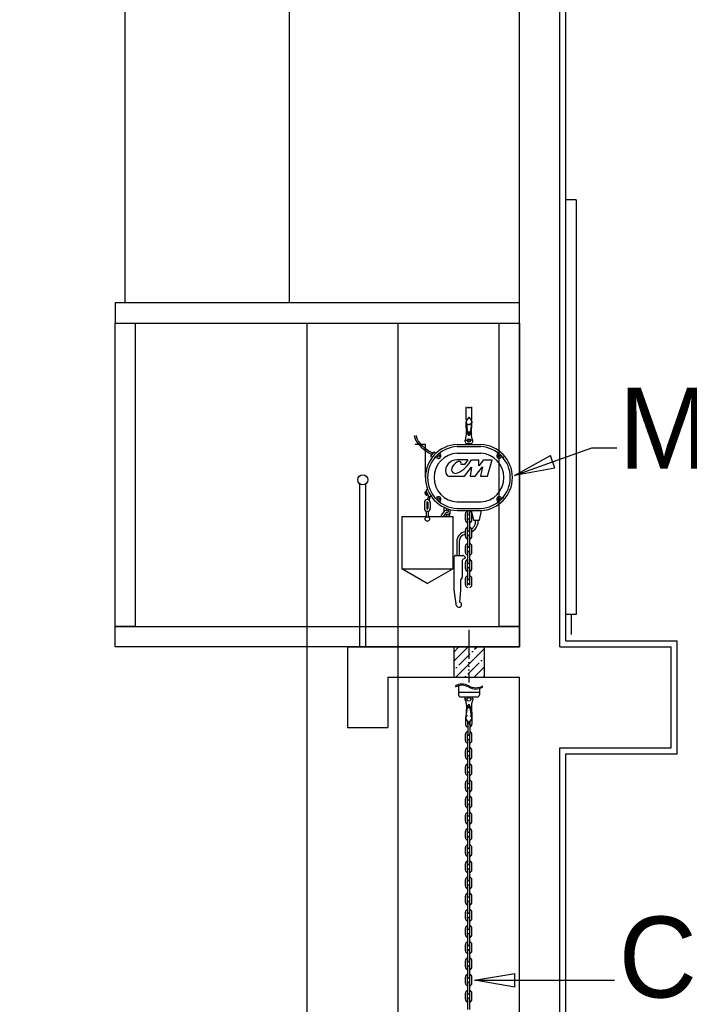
# Model space of a CAD drawing. Header units: millimetres. Extents: x 0 to 84100, y 0 to 59400.
# Tile 100 of 113: x 29287 to 30943, y 48804 to 51239. Entities that reach past the tile are written whole.
import ezdxf

# ---------------------------------------------------------------- set-up
doc = ezdxf.new("R2010")
doc.units = ezdxf.units.MM
doc.linetypes.add('ACAD_ISO06W100', pattern=[36, 24, -3, 0, -3, 0, -3, 0, -3])
for name, color, linetype in [('9', 8, 'Continuous'), ('건축', 8, 'Continuous'), ('무대멀티박스', 7, 'Continuous')]:
    doc.layers.add(name, color=color, linetype=linetype)
doc.styles.add('DALUS', font='GOTHIC.TTF')
doc.styles.get("Standard").update_dxf_attribs({"font": 'GOTHIC.TTF'})
doc.dimstyles.new('ISO-25', dxfattribs={"dimtxt": 2.5, "dimasz": 2.5, "dimexe": 1.25, "dimexo": 0.625, "dimtad": 1, "dimtxsty": 'Standard', "dimcen": 2.5, "dimadec": 0, "dimazin": 0, "dimtfac": 1, "dimtmove": 0, "dimatfit": 3, "dimfxl": 0, "dimarcsym": 0})

# ---------------------------------------------------------------- blocks, each defined once
blk = doc.blocks.new('*D33')
at = {"color": 0, "lineweight": -2}
for p, q in [((30390.8, 50250.1), (30390.8, 50281)), ((30393.3, 50279.8), (30402.5, 50279.8)), ((30405, 50250.1), (30405, 50281))]:
    blk.add_line(p, q, dxfattribs=at)
at = {"color": 0}
for points in [[(30393.3, 50280.2), (30393.3, 50279.4), (30390.8, 50279.8)], [(30402.5, 50280.2), (30402.5, 50279.4), (30405, 50279.8)]]:
    blk.add_solid(points, dxfattribs=at)
at = {"layer": 'DefPoints', "color": 0}
for p in [(30405, 50279.8), (30390.8, 50249.5), (30405, 50249.5)]:
    blk.add_point(p, dxfattribs=at)
at = {"color": 0, "insert": (30397.9, 50281.7), "char_height": 2.5, "attachment_point": 5}
blk.add_mtext('28.5', dxfattribs=at)
blk = doc.blocks.new('_Closed')
at = {"color": 0, "linetype": 'ByBlock', "lineweight": -2}
for p, q in [((-1, 0.167), (0, 0)), ((-1, 0.167), (-1, -0.167)), ((0, 0), (-1, -0.167)), ((0, 0), (-1, 0))]:
    blk.add_line(p, q, dxfattribs=at)

msp = doc.modelspace()

# ---------------------------------------------------------------- hatches: boundary and pattern name
h = msp.add_hatch()
h.set_pattern_fill('ANSI35', color=8, scale=5, style=0)
h.set_pattern_definition([(45, (-11138.497, 29841.24), (-22.45064, 22.45064), []), (45, (-11116.047, 29841.24), (-22.45064, 22.45064), [39.6875, -7.9375, 0, -7.9375])])
h.paths.add_polyline_path([(30435.377, 49688.267), (30397.877, 49688.267), (30397.877, 49613.267), (30435.377, 49613.267)])
h.paths.add_polyline_path([(30397.877, 49688.267), (30360.377, 49688.267), (30360.377, 49613.267), (30397.877, 49613.267)])

# ---------------------------------------------------------------- linework, layer by layer
at = {"color": 8}
for p, q in [((29547.877, 50538.267), (29547.877, 56668.267)), ((29954.443, 50538.267), (29954.443, 56668.267)), ((29522.877, 50538.267), (29522.877, 50488.267)), ((30522.877, 50538.267), (29522.877, 50538.267)), ((30522.877, 50488.267), (30522.877, 50538.267)), ((29522.877, 50488.267), (30522.877, 50488.267)), ((29522.877, 50488.267), (29572.877, 50488.267)), ((29522.877, 49738.267), (29522.877, 50488.267)), ((29572.877, 50488.267), (29572.877, 49738.267)), ((30472.877, 50488.267), (30522.877, 50488.267)), ((30472.877, 49738.267), (30472.877, 50488.267)), ((30522.877, 50488.267), (30522.877, 49738.267)), ((30390.736, 50244.035), (30395.563, 50213.346)), ((30391.565, 50214.166), (30390.736, 50244.035)), ((30391.307, 50246.851), (30390.784, 50244.475)), ((30390.795, 50243.547), (30391.261, 50241.647)), ((30397.879, 50255.845), (30391.674, 50247.645)), ((30397.879, 50255.845), (30404.085, 50247.645)), ((30405.023, 50244.035), (30400.196, 50213.346)), ((30404.194, 50214.166), (30405.023, 50244.035)), ((30404.451, 50246.851), (30404.975, 50244.475)), ((30404.964, 50243.547), (30404.498, 50241.647)), ((30391.839, 50240.652), (30394.278, 50238.333)), ((30395.505, 50237.778), (30397.879, 50237.564)), ((30400.254, 50237.778), (30397.879, 50237.564)), ((30403.92, 50240.652), (30401.48, 50238.333)), ((30388.299, 50199.256), (30393.828, 50199.256)), ((30388.299, 50195.639), (30388.299, 50199.256)), ((30390.911, 50190.916), (30388.299, 50195.639)), ((30388.34, 50199.256), (30390.03, 50202.466)), ((30390.03, 50202.466), (30390.47, 50206.799)), ((30390.47, 50206.799), (30391.25, 50209.192)), ((30391.25, 50209.192), (30391.565, 50214.166)), ((30407.499, 50199.256), (30401.97, 50199.256)), ((30404.509, 50209.192), (30404.194, 50214.166)), ((30404.511, 50209.185), (30404.197, 50214.147)), ((30405.328, 50206.799), (30404.509, 50209.192)), ((30405.328, 50206.799), (30404.511, 50209.185)), ((30404.887, 50190.916), (30407.499, 50195.639)), ((30405.768, 50202.466), (30405.328, 50206.799)), ((30407.458, 50199.256), (30405.768, 50202.466)), ((30407.499, 50195.639), (30407.499, 50199.256)), ((30290.377, 50188.267), (30265.377, 50188.267)), ((30290.377, 50106.864), (30290.377, 50188.267)), ((30368.705, 50188.267), (30427.171, 50188.267)), ((30368.705, 50183.021), (30427.171, 50183.021)), ((30390.911, 50188.267), (30390.911, 50190.916)), ((30390.911, 50190.916), (30404.887, 50190.916)), ((30404.887, 50188.267), (30404.887, 50190.916)), ((30303.42, 50159.216), (30312.056, 50170.06)), ((30305.823, 50156.641), (30303.42, 50159.216)), ((30314.459, 50167.486), (30312.056, 50170.06)), ((30395.467, 50150.314), (30368.289, 50150.314)), ((30368.705, 50166.951), (30427.171, 50166.951)), ((30395.467, 50150.314), (30387.207, 50138.596)), ((30404.369, 50150.314), (30422.162, 50150.314)), ((30422.286, 50135.153), (30422.162, 50150.314)), ((30434.395, 50150.314), (30422.286, 50135.153)), ((30434.395, 50150.314), (30455.116, 50150.314)), ((30444.28, 50109.938), (30455.116, 50150.314)), ((30387.207, 50138.596), (30378.947, 50138.596)), ((30387.033, 50109.938), (30404.208, 50131.943)), ((30404.208, 50131.943), (30401.119, 50109.938)), ((30413.723, 50109.938), (30431.392, 50132.807)), ((30431.392, 50132.807), (30426.326, 50109.938)), ((30347.767, 50109.938), (30387.033, 50109.938)), ((30401.119, 50109.938), (30413.723, 50109.938)), ((30426.326, 50109.938), (30444.28, 50109.938)), ((30292.149, 50073.249), (30298.005, 50060.478)), ((30294.893, 50076.953), (30292.618, 50075.178)), ((30289.142, 50069.559), (30289.046, 50069.173)), ((30289.167, 50068.069), (30290.874, 50064.656)), ((30292.452, 50072.587), (30289.706, 50070.429)), ((30291.446, 50067.458), (30292.152, 50066.048)), ((30291.69, 50063.894), (30292.851, 50063.411)), ((30293.367, 50070.593), (30291.889, 50069.432)), ((30293.928, 50063.356), (30296.351, 50064.086)), ((30294.044, 50065.231), (30295.609, 50065.703)), ((30298.005, 50060.478), (30303.666, 50059.517)), ((30287.782, 50044.917), (30287.782, 50030.559)), ((30293.555, 50044.917), (30293.555, 50030.559)), ((30296.562, 50044.917), (30296.562, 50030.559)), ((30302.334, 50044.917), (30302.334, 50030.559)), ((30329.853, 50013.22), (30339.617, 50024.824)), ((30337.128, 50024.644), (30337.018, 50031.533)), ((30337.358, 50022.139), (30337.128, 50024.644)), ((30339.617, 50024.824), (30342.541, 50025.69)), ((30341.855, 50029.583), (30341.807, 50025.472)), ((30342.541, 50025.69), (30346.656, 50024.932)), ((30346.656, 50024.932), (30347.739, 50024.064)), ((30347.739, 50025.257), (30347.698, 50027.707)), ((30347.739, 50023.309), (30347.739, 50025.257)), ((30351.745, 50020.711), (30351.962, 50024.283)), ((30351.962, 50024.283), (30351.981, 50026.643)), ((30368.705, 50046.153), (30427.171, 50046.153)), ((30368.705, 50030.083), (30427.171, 50030.083)), ((30368.705, 50024.837), (30427.171, 50024.837)), ((30394.877, 50016.614), (30394.877, 50024.837)), ((30399.877, 50016.614), (30399.877, 50024.837)), ((30403.104, 50024.837), (30409.431, 50000.849)), ((30423.81, 50000.849), (30429.247, 50024.864)), ((30231.924, 50009.875), (30292.648, 50009.875)), ((30231.924, 50009.875), (30231.924, 49881.017)), ((30292.648, 50023.694), (30292.648, 50009.03)), ((30297.469, 50023.694), (30297.469, 50009.03)), ((30297.469, 50009.875), (30358.193, 50009.875)), ((30328.171, 50010.589), (30327.782, 50009.875)), ((30329.853, 50013.22), (30328.171, 50010.589)), ((30334.528, 50010.212), (30334.094, 50009.875)), ((30341.675, 50020.062), (30334.528, 50010.212)), ((30339.706, 50017.349), (30341.133, 50015.732)), ((30344.799, 50014.974), (30340.445, 50009.875)), ((30341.133, 50015.732), (30343.732, 50014.974)), ((30342.649, 50020.494), (30341.675, 50020.062)), ((30343.732, 50020.17), (30342.649, 50020.494)), ((30344.707, 50020.386), (30343.732, 50020.17)), ((30343.732, 50014.974), (30346.548, 50014.974)), ((30344.202, 50020.274), (30346.114, 50020.494)), ((30346.114, 50020.494), (30347.739, 50023.309)), ((30346.548, 50014.974), (30349.038, 50016.273)), ((30350.058, 50013.708), (30347.306, 50009.875)), ((30349.038, 50016.273), (30351.096, 50018.438)), ((30350.771, 50018.096), (30350.903, 50017.244)), ((30351.096, 50018.438), (30351.745, 50020.711)), ((30358.193, 50009.875), (30358.193, 49881.017)), ((30389.377, 50001.614), (30389.377, 50016.614)), ((30394.377, 50001.614), (30394.377, 50016.614)), ((30394.877, 49976.614), (30394.877, 50001.614)), ((30397.377, 50014.114), (30397.377, 50014.114)), ((30397.377, 50004.114), (30397.377, 50004.114)), ((30399.877, 49976.614), (30399.877, 50001.614)), ((30400.377, 50001.614), (30400.377, 50016.614)), ((30405.377, 50001.614), (30405.377, 50016.614)), ((30409.431, 50000.849), (30423.81, 50000.849)), ((30413.574, 50000.849), (30413.574, 49991.732)), ((30419.646, 50000.849), (30419.646, 49991.732)), ((30389.377, 49961.614), (30389.377, 49976.614)), ((30394.377, 49961.614), (30394.377, 49976.614)), ((30400.377, 49961.614), (30400.377, 49976.614)), ((30405.377, 49961.614), (30405.377, 49976.614)), ((30394.877, 49936.614), (30394.877, 49961.614)), ((30397.377, 49974.114), (30397.377, 49974.114)), ((30397.377, 49964.114), (30397.377, 49964.114)), ((30399.877, 49936.614), (30399.877, 49961.614)), ((30367.735, 49948.063), (30367.735, 49913.823)), ((30373.806, 49948.073), (30373.806, 49913.823)), ((30389.377, 49921.614), (30389.377, 49936.614)), ((30394.377, 49921.614), (30394.377, 49936.614)), ((30397.377, 49934.114), (30397.377, 49934.114)), ((30400.377, 49921.614), (30400.377, 49936.614)), ((30405.377, 49921.614), (30405.377, 49936.614)), ((30360.805, 49909.173), (30360.805, 49828.899)), ((30362.239, 49912.349), (30361.311, 49910.898)), ((30364.934, 49913.823), (30383.244, 49913.823)), ((30387.446, 49906.334), (30383.541, 49904.648)), ((30385.339, 49913.043), (30387.859, 49910.861)), ((30388.412, 49909.651), (30388.412, 49907.803)), ((30394.877, 49896.614), (30394.877, 49921.614)), ((30397.377, 49924.114), (30397.377, 49924.114)), ((30399.877, 49896.614), (30399.877, 49921.614)), ((30295.058, 49844.837), (30231.924, 49881.017)), ((30231.924, 49881.017), (30358.193, 49881.017)), ((30295.058, 49844.837), (30358.193, 49881.017)), ((30381.609, 49901.71), (30381.609, 49860.984)), ((30389.377, 49881.614), (30389.377, 49896.614)), ((30394.377, 49881.614), (30394.377, 49896.614)), ((30394.877, 49856.614), (30394.877, 49881.614)), ((30397.377, 49894.114), (30397.377, 49894.114)), ((30397.377, 49884.114), (30397.377, 49884.114)), ((30399.877, 49856.614), (30399.877, 49881.614)), ((30400.377, 49881.614), (30400.377, 49896.614)), ((30405.377, 49881.614), (30405.377, 49896.614)), ((30381.09, 49859.237), (30377.313, 49853.44)), ((30389.377, 49841.614), (30389.377, 49856.614)), ((30394.377, 49841.614), (30394.377, 49856.614)), ((30397.377, 49854.114), (30397.377, 49854.114)), ((30400.377, 49841.614), (30400.377, 49856.614)), ((30405.377, 49841.614), (30405.377, 49856.614)), ((30376.794, 49851.693), (30376.794, 49827.001)), ((30397.377, 49844.114), (30397.377, 49844.114)), ((30360.805, 49828.899), (30365.424, 49794.305)), ((30376.794, 49827.001), (30374.676, 49798.653)), ((30367.67, 49788.954), (30365.674, 49793.424)), ((29572.877, 49738.267), (29522.877, 49738.267)), ((29522.877, 49738.267), (30522.877, 49738.267)), ((29522.877, 49688.267), (29522.877, 49738.267)), ((30522.877, 49738.267), (30472.877, 49738.267)), ((30522.877, 49738.267), (30522.877, 49688.267)), ((30522.877, 49688.267), (29522.877, 49688.267)), ((30360.377, 49688.267), (30360.377, 49613.267)), ((30435.377, 49688.267), (30435.377, 49613.267)), ((30372.366, 49591.054), (30372.366, 49569.082)), ((30372.366, 49576.112), (30423.72, 49576.112)), ((30377.167, 49564.282), (30418.92, 49564.282)), ((30388.775, 49560.392), (30389.267, 49564.282)), ((30406.978, 49560.392), (30406.486, 49564.282)), ((30423.72, 49584.131), (30423.72, 49569.082)), ((30387.845, 49560.133), (30387.782, 49558.181)), ((30387.782, 49558.181), (30388.097, 49557.299)), ((30388.538, 49560.447), (30387.845, 49560.133)), ((30388.097, 49557.299), (30389.987, 49553.71)), ((30389.987, 49553.71), (30390.428, 49549.366)), ((30390.428, 49549.366), (30391.247, 49546.973)), ((30390.733, 49512.344), (30395.56, 49542.818)), ((30391.562, 49541.999), (30390.733, 49512.344)), ((30391.247, 49546.973), (30391.562, 49541.999)), ((30405.02, 49512.344), (30400.193, 49542.818)), ((30404.506, 49546.973), (30404.191, 49541.999)), ((30404.191, 49541.999), (30405.02, 49512.344)), ((30405.325, 49549.366), (30404.506, 49546.973)), ((30405.766, 49553.71), (30405.325, 49549.366)), ((30407.656, 49557.299), (30405.766, 49553.71)), ((30407.215, 49560.447), (30407.908, 49560.133)), ((30407.971, 49558.181), (30407.656, 49557.299)), ((30407.908, 49560.133), (30407.971, 49558.181)), ((30390.792, 49512.832), (30391.258, 49514.732)), ((30391.836, 49515.727), (30394.275, 49518.046)), ((30403.917, 49515.727), (30401.478, 49518.046)), ((30404.961, 49512.832), (30404.495, 49514.732)), ((30389.377, 49511.751), (30389.377, 49496.751)), ((30391.304, 49509.528), (30390.781, 49511.904)), ((30397.877, 49500.534), (30391.671, 49508.734)), ((30394.377, 49505.159), (30394.377, 49496.751)), ((30394.877, 49496.751), (30394.877, 49471.751)), ((30397.377, 49499.251), (30397.377, 49499.251)), ((30397.877, 49500.534), (30404.082, 49508.734)), ((30399.877, 49496.751), (30399.877, 49471.751)), ((30400.377, 49503.838), (30400.377, 49496.751)), ((30404.449, 49509.528), (30404.972, 49511.904)), ((30405.377, 49511.751), (30405.377, 49496.751)), ((30389.377, 49456.751), (30389.377, 49471.751)), ((30394.377, 49456.751), (30394.377, 49471.751)), ((30397.377, 49469.251), (30397.377, 49469.251)), ((30400.377, 49456.751), (30400.377, 49471.751)), ((30405.377, 49456.751), (30405.377, 49471.751)), ((30394.877, 49431.751), (30394.877, 49456.751)), ((30397.377, 49459.251), (30397.377, 49459.251)), ((30399.877, 49431.751), (30399.877, 49456.751)), ((30389.377, 49416.751), (30389.377, 49431.751)), ((30394.377, 49416.751), (30394.377, 49431.751)), ((30394.877, 49391.751), (30394.877, 49416.751)), ((30397.377, 49429.251), (30397.377, 49429.251)), ((30397.377, 49419.251), (30397.377, 49419.251)), ((30399.877, 49391.751), (30399.877, 49416.751)), ((30400.377, 49416.751), (30400.377, 49431.751)), ((30405.377, 49416.751), (30405.377, 49431.751)), ((30389.377, 49376.751), (30389.377, 49391.751)), ((30394.377, 49376.751), (30394.377, 49391.751)), ((30400.377, 49376.751), (30400.377, 49391.751)), ((30405.377, 49376.751), (30405.377, 49391.751)), ((30394.877, 49351.751), (30394.877, 49376.751)), ((30397.377, 49389.251), (30397.377, 49389.251)), ((30397.377, 49379.251), (30397.377, 49379.251)), ((30399.877, 49351.751), (30399.877, 49376.751)), ((30389.377, 49336.751), (30389.377, 49351.751)), ((30394.377, 49336.751), (30394.377, 49351.751)), ((30397.377, 49349.251), (30397.377, 49349.251)), ((30400.377, 49336.751), (30400.377, 49351.751)), ((30405.377, 49336.751), (30405.377, 49351.751)), ((30394.877, 49311.751), (30394.877, 49336.751)), ((30397.377, 49339.251), (30397.377, 49339.251)), ((30399.877, 49311.751), (30399.877, 49336.751)), ((30389.377, 49296.751), (30389.377, 49311.751)), ((30394.377, 49296.751), (30394.377, 49311.751)), ((30394.877, 49271.751), (30394.877, 49296.751)), ((30397.377, 49309.251), (30397.377, 49309.251)), ((30397.377, 49299.251), (30397.377, 49299.251)), ((30399.877, 49271.751), (30399.877, 49296.751)), ((30400.377, 49296.751), (30400.377, 49311.751)), ((30405.377, 49296.751), (30405.377, 49311.751)), ((30389.377, 49256.751), (30389.377, 49271.751)), ((30394.377, 49256.751), (30394.377, 49271.751)), ((30400.377, 49256.751), (30400.377, 49271.751)), ((30405.377, 49256.751), (30405.377, 49271.751)), ((30394.877, 49231.751), (30394.877, 49256.751)), ((30397.377, 49269.251), (30397.377, 49269.251)), ((30397.377, 49259.251), (30397.377, 49259.251)), ((30399.877, 49231.751), (30399.877, 49256.751)), ((30389.377, 49216.751), (30389.377, 49231.751)), ((30394.377, 49216.751), (30394.377, 49231.751)), ((30397.377, 49229.251), (30397.377, 49229.251)), ((30400.377, 49216.751), (30400.377, 49231.751)), ((30405.377, 49216.751), (30405.377, 49231.751)), ((30394.877, 49191.751), (30394.877, 49216.751)), ((30397.377, 49219.251), (30397.377, 49219.251)), ((30399.877, 49191.751), (30399.877, 49216.751)), ((30389.377, 49176.751), (30389.377, 49191.751)), ((30394.377, 49176.751), (30394.377, 49191.751)), ((30394.877, 49151.751), (30394.877, 49176.751)), ((30397.377, 49189.251), (30397.377, 49189.251)), ((30397.377, 49179.251), (30397.377, 49179.251)), ((30399.877, 49151.751), (30399.877, 49176.751)), ((30400.377, 49176.751), (30400.377, 49191.751)), ((30405.377, 49176.751), (30405.377, 49191.751)), ((30389.377, 49136.751), (30389.377, 49151.751)), ((30394.377, 49136.751), (30394.377, 49151.751)), ((30397.377, 49149.251), (30397.377, 49149.251)), ((30400.377, 49136.751), (30400.377, 49151.751)), ((30405.377, 49136.751), (30405.377, 49151.751)), ((30394.877, 49111.751), (30394.877, 49136.751)), ((30397.377, 49139.251), (30397.377, 49139.251)), ((30399.877, 49111.751), (30399.877, 49136.751)), ((30389.377, 49096.751), (30389.377, 49111.751)), ((30394.377, 49096.751), (30394.377, 49111.751)), ((30397.377, 49109.251), (30397.377, 49109.251)), ((30397.377, 49099.251), (30397.377, 49099.251)), ((30400.377, 49096.751), (30400.377, 49111.751)), ((30405.377, 49096.751), (30405.377, 49111.751)), ((30394.877, 49071.751), (30394.877, 49096.751)), ((30399.877, 49071.751), (30399.877, 49096.751)), ((30389.377, 49056.751), (30389.377, 49071.751)), ((30394.377, 49056.751), (30394.377, 49071.751)), ((30394.877, 49031.751), (30394.877, 49056.751)), ((30397.377, 49069.251), (30397.377, 49069.251)), ((30397.377, 49059.251), (30397.377, 49059.251)), ((30399.877, 49031.751), (30399.877, 49056.751)), ((30400.377, 49056.751), (30400.377, 49071.751)), ((30405.377, 49056.751), (30405.377, 49071.751)), ((30389.377, 49016.751), (30389.377, 49031.751)), ((30394.377, 49016.751), (30394.377, 49031.751)), ((30397.377, 49029.251), (30397.377, 49029.251)), ((30400.377, 49016.751), (30400.377, 49031.751)), ((30405.377, 49016.751), (30405.377, 49031.751)), ((30394.877, 48991.751), (30394.877, 49016.751)), ((30397.377, 49019.251), (30397.377, 49019.251)), ((30399.877, 48991.751), (30399.877, 49016.751)), ((30389.377, 48976.751), (30389.377, 48991.751)), ((30394.377, 48976.751), (30394.377, 48991.751)), ((30397.377, 48989.251), (30397.377, 48989.251)), ((30397.377, 48979.251), (30397.377, 48979.251)), ((30400.377, 48976.751), (30400.377, 48991.751)), ((30405.377, 48976.751), (30405.377, 48991.751)), ((30394.877, 48951.751), (30394.877, 48976.751)), ((30399.877, 48951.751), (30399.877, 48976.751)), ((30389.377, 48936.751), (30389.377, 48951.751)), ((30394.377, 48936.751), (30394.377, 48951.751)), ((30394.877, 48911.751), (30394.877, 48936.751)), ((30397.377, 48949.251), (30397.377, 48949.251)), ((30397.377, 48939.251), (30397.377, 48939.251)), ((30399.877, 48911.751), (30399.877, 48936.751)), ((30400.377, 48936.751), (30400.377, 48951.751)), ((30405.377, 48936.751), (30405.377, 48951.751)), ((30389.377, 48896.751), (30389.377, 48911.751)), ((30394.377, 48896.751), (30394.377, 48911.751)), ((30397.377, 48909.251), (30397.377, 48909.251)), ((30400.377, 48896.751), (30400.377, 48911.751)), ((30405.377, 48896.751), (30405.377, 48911.751)), ((30394.877, 48871.751), (30394.877, 48896.751)), ((30397.377, 48899.251), (30397.377, 48899.251)), ((30399.877, 48871.751), (30399.877, 48896.751)), ((30389.377, 48856.751), (30389.377, 48871.751)), ((30394.377, 48856.751), (30394.377, 48871.751)), ((30394.877, 48831.751), (30394.877, 48856.751)), ((30397.377, 48869.251), (30397.377, 48869.251)), ((30397.377, 48859.251), (30397.377, 48859.251)), ((30399.877, 48831.751), (30399.877, 48856.751)), ((30400.377, 48856.751), (30400.377, 48871.751)), ((30405.377, 48856.751), (30405.377, 48871.751)), ((30389.377, 48816.751), (30389.377, 48831.751)), ((30394.377, 48816.751), (30394.377, 48831.751)), ((30400.377, 48816.751), (30400.377, 48831.751)), ((30405.377, 48816.751), (30405.377, 48831.751)), ((30394.877, 48791.751), (30394.877, 48816.751)), ((30397.377, 48829.251), (30397.377, 48829.251)), ((30397.377, 48819.251), (30397.377, 48819.251)), ((30399.877, 48791.751), (30399.877, 48816.751))]:
    msp.add_line(p, q, dxfattribs=at)
at = {"color": 7}
for p, q in [((29997.877, 47607.213), (29997.877, 50488.267)), ((30222.877, 47607.213), (30222.877, 50488.267))]:
    msp.add_line(p, q, dxfattribs=at)
at = {"color": 8, "linetype": 'ACAD_ISO06W100', "ltscale": 3}
msp.add_line((30397.877, 49730.244), (30397.877, 49600.08), dxfattribs=at)
at = {"color": 5}
for points in [[(30604.972, 50145.269), (30702.24, 50180.207), (30763.541, 50180.207)], [(30511.563, 48863.534), (30757.536, 48863.534)]]:
    msp.add_lwpolyline(points, dxfattribs=at)
at = {"color": 8}
for centre, radius in [((30397.899, 50198.151), 4.131), ((30397.899, 50198.151), 2.732), ((30322.964, 50159.594), 2.796), ((30472.789, 50159.594), 2.796), ((30322.964, 50053.51), 2.796), ((30472.789, 50053.51), 2.796), ((30295.058, 50003.946), 5.626), ((30397.877, 49558.055), 4.551)]:
    msp.add_circle(centre, radius, dxfattribs=at)
for centre, radius, start, end in [((32160.885, 52327.571), 4677.857, 194.476968, 242.900427), ((30392.782, 50244.035), 2.046, 167.56815, 193.788107), ((30393.306, 50246.41), 2.046, 142.882602, 167.56815), ((30402.453, 50246.41), 2.046, 12.43185, 37.117398), ((30402.977, 50244.035), 2.046, 346.211893, 12.43185), ((30393.248, 50242.135), 2.046, 193.788107, 226.458134), ((30370.048, 50225.567), 24.35, 332.081384, 353.055084), ((30395.688, 50239.817), 2.046, 226.458134, 264.853298), ((30396.194, 50220.46), 1.728, 206.219812, 347.282781), ((30399.565, 50220.46), 1.728, 192.717219, 333.780188), ((30400.071, 50239.817), 2.046, 275.146702, 313.541866), ((30425.71, 50225.567), 24.35, 186.944916, 207.918616), ((30402.511, 50242.135), 2.046, 313.541866, 346.211893), ((30301.439, 50215.74), 38.931, 187.371468, 222.268717), ((30301.439, 50215.74), 34.87, 187.371468, 222.268717), ((30397.879, 50217.845), 2.624, 156.522235, 23.477765), ((30397.879, 50213.346), 2.316, 180, 0), ((30362.332, 50271.088), 121.22, 222.268717, 242.697526), ((30362.332, 50271.088), 117.158, 222.268717, 243.092081), ((30372.165, 50106.552), 81.788, 92.424074, 267.575926), ((30372.17, 50106.552), 76.548, 92.594069, 267.405931), ((30337.391, 50164.64), 11.007, 144.838672, 181.833083), ((30423.712, 50106.552), 81.788, 272.424074, 87.575926), ((30423.707, 50106.552), 76.548, 272.594069, 87.405931), ((30458.362, 50164.64), 11.007, 358.166917, 35.161328), ((30316.329, 50145.826), 11.007, 81.711933, 114.9577), ((30372.192, 50106.552), 60.5, 93.303817, 266.696183), ((30322.964, 50159.594), 5.81, 209.667576, 53.87744), ((30367.585, 50122.892), 27.431, 88.529257, 190.084606), ((30373.238, 50136.595), 9.63, 78.191021, 124.418061), ((30338.223, 50186.306), 75.304, 294.871996, 331.448494), ((30374.121, 50140.82), 5.314, 335.260714, 78.191021), ((30423.685, 50106.552), 60.5, 273.303817, 86.696183), ((30472.789, 50159.594), 5.81, 126.12256, 330.332424), ((30479.424, 50145.826), 11.007, 65.0423, 98.288067), ((30362.357, 50126.326), 7.663, 156.772955, 209.474338), ((30387.737, 50115.434), 35.281, 124.418061, 156.772955), ((30365.266, 50127.97), 11.005, 209.474338, 294.871996), ((30350.867, 50119.919), 10.451, 190.084606, 252.745771), ((30293.603, 50073.916), 1.6, 127.986328, 204.634199), ((30295.058, 50044.917), 7.276, 0, 180), ((30290.598, 50068.785), 1.6, 165.957131, 206.576266), ((30290.694, 50069.171), 1.6, 128.16216, 165.957131), ((30292.305, 50065.372), 1.6, 206.576266, 247.39011), ((30292.877, 50068.174), 1.6, 128.16216, 206.576266), ((30293.583, 50066.764), 1.6, 206.576266, 286.768903), ((30293.466, 50064.888), 1.6, 247.39011, 286.768903), ((30284.071, 50061.696), 14.316, 318.379576, 354.899625), ((30284.071, 50061.696), 18.079, 325.049232, 353.953205), ((30316.329, 50067.278), 11.007, 245.0423, 278.288067), ((30322.964, 50053.51), 5.81, 306.12256, 150.332424), ((30337.391, 50048.464), 11.007, 178.166917, 215.161328), ((30472.789, 50053.51), 5.81, 29.667576, 233.87744), ((30458.362, 50048.464), 11.007, 324.838672, 1.833083), ((30479.424, 50067.278), 11.007, 261.711933, 294.9577), ((30295.058, 50030.559), 7.276, 180, 0), ((30295.058, 50044.917), 1.504, 0, 180), ((30295.058, 50030.559), 1.504, 180, 0), ((30346.159, 50016.508), 4.8, 324.312336, 8.819633), ((30396.877, 50016.614), 7.5, 105.46601, 180), ((30396.877, 50001.614), 7.5, 180, 254.53399), ((30396.877, 50016.614), 2.5, 143.130102, 180), ((30396.877, 50001.614), 2.5, 180, 216.869898), ((30397.377, 50016.614), 2.5, 180, 270), ((30397.377, 50001.614), 2.5, 90, 180), ((30397.377, 50016.614), 2.5, 270, 0), ((30397.377, 50001.614), 2.5, 0, 90), ((30397.877, 50016.614), 7.5, 0, 74.53399), ((30397.877, 50016.614), 2.5, 0, 36.869898), ((30397.877, 50001.614), 2.5, 323.130102, 0), ((30397.877, 50001.614), 7.5, 285.46601, 0), ((30396.877, 49976.614), 7.5, 105.46601, 180), ((30396.877, 49976.614), 2.5, 143.130102, 180), ((30397.377, 49976.614), 2.5, 180, 270), ((30397.377, 49976.614), 2.5, 270, 0), ((30397.877, 49976.614), 7.5, 0, 74.53399), ((30397.877, 49976.614), 2.5, 0, 36.869898), ((30383.113, 50004.858), 33.457, 310.486396, 334.289379), ((30383.113, 50004.858), 39.528, 304.279919, 334.289379), ((30410.374, 49991.732), 3.2, 334.289379, 0), ((30410.374, 49991.732), 9.272, 334.289379, 0), ((30392.224, 49948.105), 24.489, 96.677286, 180.098744), ((30392.224, 49948.105), 18.418, 98.893982, 180.098744), ((30396.877, 49961.614), 7.5, 180, 254.53399), ((30396.877, 49961.614), 2.5, 180, 216.869898), ((30397.377, 49961.614), 2.5, 90, 180), ((30397.377, 49961.614), 2.5, 0, 90), ((30397.877, 49961.614), 7.5, 285.46601, 0), ((30397.877, 49961.614), 2.5, 323.130102, 0), ((30396.877, 49936.614), 7.5, 105.46601, 180), ((30396.877, 49936.614), 2.5, 143.130102, 180), ((30397.377, 49936.614), 2.5, 180, 270), ((30397.377, 49936.614), 2.5, 270, 0), ((30397.877, 49936.614), 7.5, 0, 74.53399), ((30397.877, 49936.614), 2.5, 0, 36.869898), ((30364.006, 49909.173), 3.2, 147.368008, 180), ((30364.934, 49910.623), 3.2, 90, 147.368008), ((30384.809, 49901.71), 3.2, 113.345358, 180), ((30383.244, 49910.623), 3.2, 49.124537, 90), ((30386.812, 49907.803), 1.6, 293.345358, 0), ((30386.812, 49909.651), 1.6, 0, 49.124537), ((30396.877, 49921.614), 7.5, 180, 254.53399), ((30396.877, 49896.614), 7.5, 105.46601, 180), ((30396.877, 49921.614), 2.5, 180, 216.869898), ((30397.377, 49921.614), 2.5, 90, 180), ((30397.377, 49921.614), 2.5, 0, 90), ((30397.877, 49921.614), 2.5, 323.130102, 0), ((30397.877, 49921.614), 7.5, 285.46601, 0), ((30397.877, 49896.614), 7.5, 0, 74.53399), ((30396.877, 49881.614), 7.5, 180, 254.53399), ((30396.877, 49896.614), 2.5, 143.130102, 180), ((30396.877, 49881.614), 2.5, 180, 216.869898), ((30397.377, 49896.614), 2.5, 180, 270), ((30397.377, 49881.614), 2.5, 90, 180), ((30397.377, 49896.614), 2.5, 270, 0), ((30397.377, 49881.614), 2.5, 0, 90), ((30397.877, 49896.614), 2.5, 0, 36.869898), ((30397.877, 49881.614), 7.5, 285.46601, 0), ((30397.877, 49881.614), 2.5, 323.130102, 0), ((30378.408, 49860.984), 3.2, 326.912724, 0), ((30396.877, 49856.614), 7.5, 105.46601, 180), ((30396.877, 49856.614), 2.5, 143.130102, 180), ((30397.377, 49856.614), 2.5, 180, 270), ((30397.377, 49856.614), 2.5, 270, 0), ((30397.877, 49856.614), 7.5, 0, 74.53399), ((30397.877, 49856.614), 2.5, 0, 36.869898), ((30379.994, 49851.693), 3.2, 146.912724, 180), ((30396.877, 49841.614), 7.5, 180, 254.53399), ((30396.877, 49841.614), 2.5, 180, 216.869898), ((30397.377, 49841.614), 2.5, 90, 180), ((30397.377, 49841.614), 2.5, 0, 90), ((30397.877, 49841.614), 2.5, 323.130102, 0), ((30397.877, 49841.614), 7.5, 285.46601, 0), ((30397.877, 49814.278), 4.104, 269.074977, 270.925023), ((30368.596, 49794.729), 3.2, 187.604026, 204.070189), ((30373.31, 49792.26), 6.538, 197.76727, 77.941745), ((30380.788, 49561.58), 34.347, 60.163366, 119.836634), ((30380.788, 49558.525), 34.347, 60.163366, 119.836634), ((30414.965, 49621.169), 34.347, 240.163366, 299.836634), ((30414.965, 49618.114), 34.347, 240.163366, 299.836634), ((30377.167, 49569.082), 4.8, 180, 270), ((30418.92, 49569.082), 4.8, 270, 0), ((30386.982, 49553.259), 7.355, 22.893603, 77.785729), ((30370.046, 49530.597), 24.35, 6.944916, 27.918616), ((30396.191, 49535.704), 1.728, 12.717219, 153.780188), ((30397.877, 49538.32), 2.624, 336.522235, 203.477765), ((30397.877, 49542.818), 2.316, 0, 180), ((30399.562, 49535.704), 1.728, 26.219812, 167.282781), ((30425.708, 49530.597), 24.35, 152.081384, 173.055084), ((30408.771, 49553.259), 7.355, 102.214271, 157.106397), ((30396.877, 49511.751), 7.5, 143.589281, 180), ((30393.245, 49514.244), 2.046, 133.541866, 166.211893), ((30402.508, 49514.244), 2.046, 13.788107, 46.458134), ((30397.877, 49511.751), 7.5, 0, 18.982556), ((30396.877, 49496.751), 7.5, 180, 254.53399), ((30392.779, 49512.344), 2.046, 166.211893, 192.43185), ((30393.303, 49509.969), 2.046, 192.43185, 217.117398), ((30396.877, 49496.751), 2.5, 180, 216.869898), ((30397.377, 49496.751), 2.5, 90, 180), ((30397.377, 49496.751), 2.5, 0, 90), ((30397.877, 49496.751), 7.5, 285.46601, 0), ((30397.877, 49496.751), 2.5, 323.130102, 0), ((30402.45, 49509.969), 2.046, 322.882602, 347.56815), ((30402.974, 49512.344), 2.046, 347.56815, 13.788107), ((30396.877, 49471.751), 7.5, 105.46601, 180), ((30396.877, 49471.751), 2.5, 143.130102, 180), ((30397.377, 49471.751), 2.5, 180, 270), ((30397.377, 49471.751), 2.5, 270, 0), ((30397.877, 49471.751), 7.5, 0, 74.53399), ((30397.877, 49471.751), 2.5, 0, 36.869898), ((30396.877, 49456.751), 7.5, 180, 254.53399), ((30396.877, 49456.751), 2.5, 180, 216.869898), ((30397.377, 49456.751), 2.5, 90, 180), ((30397.377, 49456.751), 2.5, 0, 90), ((30397.877, 49456.751), 2.5, 323.130102, 0), ((30397.877, 49456.751), 7.5, 285.46601, 0), ((30396.877, 49431.751), 7.5, 105.46601, 180), ((30396.877, 49416.751), 7.5, 180, 254.53399), ((30396.877, 49431.751), 2.5, 143.130102, 180), ((30396.877, 49416.751), 2.5, 180, 216.869898), ((30397.377, 49431.751), 2.5, 180, 270), ((30397.377, 49416.751), 2.5, 90, 180), ((30397.377, 49431.751), 2.5, 270, 0), ((30397.377, 49416.751), 2.5, 0, 90), ((30397.877, 49431.751), 7.5, 0, 74.53399), ((30397.877, 49431.751), 2.5, 0, 36.869898), ((30397.877, 49416.751), 2.5, 323.130102, 0), ((30397.877, 49416.751), 7.5, 285.46601, 0), ((30396.877, 49391.751), 7.5, 105.46601, 180), ((30396.877, 49391.751), 2.5, 143.130102, 180), ((30397.377, 49391.751), 2.5, 180, 270), ((30397.377, 49391.751), 2.5, 270, 0), ((30397.877, 49391.751), 7.5, 0, 74.53399), ((30397.877, 49391.751), 2.5, 0, 36.869898), ((30396.877, 49376.751), 7.5, 180, 254.53399), ((30396.877, 49376.751), 2.5, 180, 216.869898), ((30397.377, 49376.751), 2.5, 90, 180), ((30397.377, 49376.751), 2.5, 0, 90), ((30397.877, 49376.751), 2.5, 323.130102, 0), ((30397.877, 49376.751), 7.5, 285.46601, 0), ((30396.877, 49351.751), 7.5, 105.46601, 180), ((30396.877, 49351.751), 2.5, 143.130102, 180), ((30397.377, 49351.751), 2.5, 180, 270), ((30397.377, 49351.751), 2.5, 270, 0), ((30397.877, 49351.751), 7.5, 0, 74.53399), ((30397.877, 49351.751), 2.5, 0, 36.869898), ((30396.877, 49336.751), 7.5, 180, 254.53399), ((30396.877, 49311.751), 7.5, 105.46601, 180), ((30396.877, 49336.751), 2.5, 180, 216.869898), ((30397.377, 49336.751), 2.5, 90, 180), ((30397.377, 49336.751), 2.5, 0, 90), ((30397.877, 49336.751), 7.5, 285.46601, 0), ((30397.877, 49336.751), 2.5, 323.130102, 0), ((30397.877, 49311.751), 7.5, 0, 74.53399), ((30396.877, 49296.751), 7.5, 180, 254.53399), ((30396.877, 49311.751), 2.5, 143.130102, 180), ((30396.877, 49296.751), 2.5, 180, 216.869898), ((30397.377, 49311.751), 2.5, 180, 270), ((30397.377, 49296.751), 2.5, 90, 180), ((30397.377, 49311.751), 2.5, 270, 0), ((30397.377, 49296.751), 2.5, 0, 90), ((30397.877, 49311.751), 2.5, 0, 36.869898), ((30397.877, 49296.751), 2.5, 323.130102, 0), ((30397.877, 49296.751), 7.5, 285.46601, 0), ((30396.877, 49271.751), 7.5, 105.46601, 180), ((30396.877, 49271.751), 2.5, 143.130102, 180), ((30397.377, 49271.751), 2.5, 180, 270), ((30397.377, 49271.751), 2.5, 270, 0), ((30397.877, 49271.751), 7.5, 0, 74.53399), ((30397.877, 49271.751), 2.5, 0, 36.869898), ((30396.877, 49256.751), 7.5, 180, 254.53399), ((30396.877, 49256.751), 2.5, 180, 216.869898), ((30397.377, 49256.751), 2.5, 90, 180), ((30397.377, 49256.751), 2.5, 0, 90), ((30397.877, 49256.751), 7.5, 285.46601, 0), ((30397.877, 49256.751), 2.5, 323.130102, 0), ((30396.877, 49231.751), 7.5, 105.46601, 180), ((30396.877, 49231.751), 2.5, 143.130102, 180), ((30397.377, 49231.751), 2.5, 180, 270), ((30397.377, 49231.751), 2.5, 270, 0), ((30397.877, 49231.751), 7.5, 0, 74.53399), ((30397.877, 49231.751), 2.5, 0, 36.869898), ((30396.877, 49216.751), 7.5, 180, 254.53399), ((30396.877, 49191.751), 7.5, 105.46601, 180), ((30396.877, 49216.751), 2.5, 180, 216.869898), ((30397.377, 49216.751), 2.5, 90, 180), ((30397.377, 49216.751), 2.5, 0, 90), ((30397.877, 49216.751), 2.5, 323.130102, 0), ((30397.877, 49216.751), 7.5, 285.46601, 0), ((30397.877, 49191.751), 7.5, 0, 74.53399), ((30396.877, 49176.751), 7.5, 180, 254.53399), ((30396.877, 49191.751), 2.5, 143.130102, 180), ((30396.877, 49176.751), 2.5, 180, 216.869898), ((30397.377, 49191.751), 2.5, 180, 270), ((30397.377, 49176.751), 2.5, 90, 180), ((30397.377, 49191.751), 2.5, 270, 0), ((30397.377, 49176.751), 2.5, 0, 90), ((30397.877, 49191.751), 2.5, 0, 36.869898), ((30397.877, 49176.751), 7.5, 285.46601, 0), ((30397.877, 49176.751), 2.5, 323.130102, 0), ((30396.877, 49151.751), 7.5, 105.46601, 180), ((30396.877, 49151.751), 2.5, 143.130102, 180), ((30397.377, 49151.751), 2.5, 180, 270), ((30397.377, 49151.751), 2.5, 270, 0), ((30397.877, 49151.751), 7.5, 0, 74.53399), ((30397.877, 49151.751), 2.5, 0, 36.869898), ((30396.877, 49136.751), 7.5, 180, 254.53399), ((30396.877, 49136.751), 2.5, 180, 216.869898), ((30397.377, 49136.751), 2.5, 90, 180), ((30397.377, 49136.751), 2.5, 0, 90), ((30397.877, 49136.751), 2.5, 323.130102, 0), ((30397.877, 49136.751), 7.5, 285.46601, 0), ((30396.877, 49111.751), 7.5, 105.46601, 180), ((30396.877, 49111.751), 2.5, 143.130102, 180), ((30397.377, 49111.751), 2.5, 180, 270), ((30397.377, 49096.751), 2.5, 90, 180), ((30397.377, 49111.751), 2.5, 270, 0), ((30397.377, 49096.751), 2.5, 0, 90), ((30397.877, 49111.751), 7.5, 0, 74.53399), ((30397.877, 49111.751), 2.5, 0, 36.869898), ((30396.877, 49096.751), 7.5, 180, 254.53399), ((30396.877, 49071.751), 7.5, 105.46601, 180), ((30396.877, 49096.751), 2.5, 180, 216.869898), ((30397.877, 49096.751), 7.5, 285.46601, 0), ((30397.877, 49096.751), 2.5, 323.130102, 0), ((30397.877, 49071.751), 7.5, 0, 74.53399), ((30396.877, 49056.751), 7.5, 180, 254.53399), ((30396.877, 49071.751), 2.5, 143.130102, 180), ((30396.877, 49056.751), 2.5, 180, 216.869898), ((30397.377, 49071.751), 2.5, 180, 270), ((30397.377, 49056.751), 2.5, 90, 180), ((30397.377, 49071.751), 2.5, 270, 0), ((30397.377, 49056.751), 2.5, 0, 90), ((30397.877, 49071.751), 2.5, 0, 36.869898), ((30397.877, 49056.751), 2.5, 323.130102, 0), ((30397.877, 49056.751), 7.5, 285.46601, 0), ((30396.877, 49031.751), 7.5, 105.46601, 180), ((30396.877, 49031.751), 2.5, 143.130102, 180), ((30397.377, 49031.751), 2.5, 180, 270), ((30397.377, 49031.751), 2.5, 270, 0), ((30397.877, 49031.751), 7.5, 0, 74.53399), ((30397.877, 49031.751), 2.5, 0, 36.869898), ((30396.877, 49016.751), 7.5, 180, 254.53399), ((30396.877, 49016.751), 2.5, 180, 216.869898), ((30397.377, 49016.751), 2.5, 90, 180), ((30397.377, 49016.751), 2.5, 0, 90), ((30397.877, 49016.751), 7.5, 285.46601, 0), ((30397.877, 49016.751), 2.5, 323.130102, 0), ((30396.877, 48991.751), 7.5, 105.46601, 180), ((30396.877, 48991.751), 2.5, 143.130102, 180), ((30397.377, 48991.751), 2.5, 180, 270), ((30397.377, 48976.751), 2.5, 90, 180), ((30397.377, 48991.751), 2.5, 270, 0), ((30397.377, 48976.751), 2.5, 0, 90), ((30397.877, 48991.751), 7.5, 0, 74.53399), ((30397.877, 48991.751), 2.5, 0, 36.869898), ((30396.877, 48976.751), 7.5, 180, 254.53399), ((30396.877, 48951.751), 7.5, 105.46601, 180), ((30396.877, 48976.751), 2.5, 180, 216.869898), ((30396.877, 48951.751), 2.5, 143.130102, 180), ((30397.877, 48976.751), 2.5, 323.130102, 0), ((30397.877, 48976.751), 7.5, 285.46601, 0), ((30397.877, 48951.751), 7.5, 0, 74.53399), ((30397.877, 48951.751), 2.5, 0, 36.869898), ((30396.877, 48936.751), 7.5, 180, 254.53399), ((30396.877, 48936.751), 2.5, 180, 216.869898), ((30397.377, 48951.751), 2.5, 180, 270), ((30397.377, 48936.751), 2.5, 90, 180), ((30397.377, 48951.751), 2.5, 270, 0), ((30397.377, 48936.751), 2.5, 0, 90), ((30397.877, 48936.751), 7.5, 285.46601, 0), ((30397.877, 48936.751), 2.5, 323.130102, 0), ((30396.877, 48911.751), 7.5, 105.46601, 180), ((30396.877, 48911.751), 2.5, 143.130102, 180), ((30397.377, 48911.751), 2.5, 180, 270), ((30397.377, 48911.751), 2.5, 270, 0), ((30397.877, 48911.751), 7.5, 0, 74.53399), ((30397.877, 48911.751), 2.5, 0, 36.869898), ((30396.877, 48896.751), 7.5, 180, 254.53399), ((30396.877, 48896.751), 2.5, 180, 216.869898), ((30397.377, 48896.751), 2.5, 90, 180), ((30397.377, 48896.751), 2.5, 0, 90), ((30397.877, 48896.751), 2.5, 323.130102, 0), ((30397.877, 48896.751), 7.5, 285.46601, 0), ((30396.877, 48871.751), 7.5, 105.46601, 180), ((30396.877, 48856.751), 7.5, 180, 254.53399), ((30396.877, 48871.751), 2.5, 143.130102, 180), ((30396.877, 48856.751), 2.5, 180, 216.869898), ((30397.377, 48871.751), 2.5, 180, 270), ((30397.377, 48856.751), 2.5, 90, 180), ((30397.377, 48871.751), 2.5, 270, 0), ((30397.377, 48856.751), 2.5, 0, 90), ((30397.877, 48871.751), 7.5, 0, 74.53399), ((30397.877, 48871.751), 2.5, 0, 36.869898), ((30397.877, 48856.751), 7.5, 285.46601, 0), ((30397.877, 48856.751), 2.5, 323.130102, 0), ((30396.877, 48831.751), 7.5, 105.46601, 180), ((30396.877, 48831.751), 2.5, 143.130102, 180), ((30397.377, 48831.751), 2.5, 180, 270), ((30397.377, 48831.751), 2.5, 270, 0), ((30397.877, 48831.751), 7.5, 0, 74.53399), ((30397.877, 48831.751), 2.5, 0, 36.869898), ((30396.877, 48816.751), 7.5, 180, 254.53399), ((30396.877, 48816.751), 2.5, 180, 216.869898), ((30397.377, 48816.751), 2.5, 90, 180), ((30397.377, 48816.751), 2.5, 0, 90), ((30397.877, 48816.751), 2.5, 323.130102, 0), ((30397.877, 48816.751), 7.5, 285.46601, 0)]:
    msp.add_arc(centre, radius, start, end, dxfattribs=at)
at = {"layer": '9', "color": 8, "linetype": 'Continuous'}
for p, q in [((30637.877, 49703.267), (30637.877, 51673.267)), ((30662.877, 50793.267), (30637.877, 50793.267)), ((30662.877, 50793.267), (30662.877, 49768.267)), ((30662.877, 49768.267), (30637.877, 49768.267)), ((30650.377, 49768.267), (30650.377, 49718.267)), ((30637.877, 49703.267), (30912.877, 49703.267)), ((30912.877, 49423.267), (30912.877, 49703.267)), ((30637.877, 48403.267), (30637.877, 49423.267)), ((30637.877, 49423.267), (30912.877, 49423.267))]:
    msp.add_line(p, q, dxfattribs=at)
at = {"layer": '9', "color": 8}
for p, q in [((30127.877, 49688.267), (30127.877, 50090.767)), ((30142.877, 49688.267), (30142.877, 50090.767))]:
    msp.add_line(p, q, dxfattribs=at)
msp.add_circle((30135.377, 50100.767), 12.5, dxfattribs=at)
at = {"layer": '건축', "color": 8}
for p, q in [((30522.877, 49688.267), (30522.877, 51863.267)), ((30622.877, 49688.267), (30622.877, 51688.267)), ((30097.877, 49688.267), (30522.877, 49688.267)), ((30097.877, 49688.267), (30097.877, 49488.267)), ((30622.877, 49688.267), (30897.877, 49688.267)), ((30897.877, 49438.267), (30897.877, 49688.267)), ((30197.877, 49613.267), (30522.877, 49613.267)), ((30197.877, 49613.267), (30197.877, 49488.267)), ((30522.877, 47838.267), (30522.877, 49613.267)), ((30097.877, 49488.267), (30197.877, 49488.267)), ((30622.877, 48388.267), (30622.877, 49438.267)), ((30622.877, 49438.267), (30897.877, 49438.267))]:
    msp.add_line(p, q, dxfattribs=at)

# ---------------------------------------------------------------- block references
at = {"color": 5, "xscale": 100, "yscale": 100, "zscale": 100}
for p, rotation in [((30510.86, 50111.464), 199.7582402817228), ((30411.563, 48863.534), 180)]:
    msp.add_blockref('_Closed', p, dxfattribs=dict(at, rotation=rotation))

# ---------------------------------------------------------------- texts
at = {"layer": '무대멀티박스', "color": 5, "linetype": 'Continuous', "style": 'DALUS'}
for s, p in [('MOTOR', (30768.341, 50128.418)), ('CHAIN', (30768.341, 48821.128))]:
    msp.add_text(s, height=200, dxfattribs=at).set_placement(p)

# ---------------------------------------------------------------- dimensions: what is measured, and where the dimension line sits
at = {"color": 8}
dim = msp.add_linear_dim(base=(30405.002, 50279.782), p1=(30390.752, 50249.497), p2=(30405.002, 50249.497), text='28.5', dimstyle='ISO-25', dxfattribs=at)
dim.commit()
dim.dimension.update_dxf_attribs({"geometry": '*D33', "text_midpoint": (30397.877, 50281.719)})

doc.saveas('drawing.dxf')
